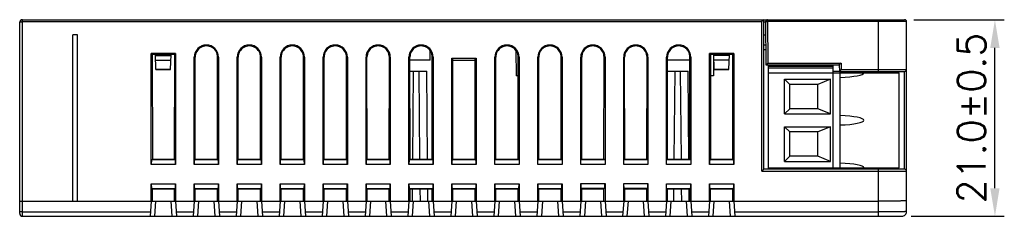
# Model space of a CAD drawing. Extents: x 250 to 570, y 112 to 351.
# Tile 4 of 10: x 330 to 435, y 228 to 249. Entities that reach past the tile are written whole.
import ezdxf

# ---------------------------------------------------------------- set-up
doc = ezdxf.new("R2010")
doc.units = 0
doc.header["$LTSCALE"] = 0.5
doc.layers.get('0').update_dxf_attribs({"linetype": 'CONTINUOUS'})
doc.layers.get('Defpoints').update_dxf_attribs({"linetype": 'CONTINUOUS'})
doc.layers.add('DIM', color=2, linetype='CONTINUOUS')
doc.styles.add('SIMPLEX', font='SIMPLEX.shx')
doc.dimstyles.new('STANDARD$0', dxfattribs={"dimtxt": 3, "dimasz": 3, "dimexe": 1, "dimexo": 1, "dimgap": 1, "dimtad": 1, "dimdec": 1, "dimzin": 0, "dimdsep": 46, "dimtxsty": 'STANDARD', "dimcen": -0.5, "dimclrd": 2, "dimclre": 2, "dimclrt": 2, "dimadec": 1, "dimazin": 0, "dimtfac": 1, "dimtdec": 1, "dimtmove": 0, "dimatfit": 3, "dimfxl": 1, "dimtolj": 1, "dimtzin": 0, "dimarcsym": 0})

# ---------------------------------------------------------------- blocks, each defined once
blk = doc.blocks.new('*D50')
at = {"layer": 'Defpoints', "color": 0}
for p in [(424.53, 249.27), (434.2, 249.27), (424.23, 228.27)]:
    blk.add_point(p, dxfattribs=at)
at = {"layer": 'DIM', "lineweight": -2}
for p, q in [((425.53, 249.27), (435.2, 249.27)), ((434.2, 231.27), (434.2, 246.27)), ((425.23, 228.27), (435.2, 228.27))]:
    blk.add_line(p, q, dxfattribs=at)
at = {"layer": 'DIM'}
for points in [[(433.7, 246.27), (434.7, 246.27), (434.2, 249.27)], [(433.7, 231.27), (434.7, 231.27), (434.2, 228.27)]]:
    blk.add_solid(points, dxfattribs=at)
at = {"layer": 'DIM', "insert": (431.7, 238.77), "char_height": 3, "attachment_point": 5, "rotation": 90, "style": 'SIMPLEX'}
blk.add_mtext('\\A1;21.0{}{\\C2;%%p0.5}', dxfattribs=at)

msp = doc.modelspace()

# ---------------------------------------------------------------- linework, layer by layer
at = {"color": 7, "linetype": 'Continuous'}
for p, q in [((329.73, 228.57), (329.73, 248.97)), ((330.03, 228.27), (330.03, 249.27)), ((330.03, 249.27), (424.53, 249.27)), ((330.03, 249.07), (409.23, 249.07)), ((409.43, 249.27), (409.23, 249.07)), ((409.23, 233.1), (409.23, 249.07)), ((409.43, 233.3), (409.43, 249.27)), ((409.43, 249.06), (409.63, 249.06)), ((409.63, 249.07), (409.83, 249.07)), ((409.63, 249.07), (409.67, 244.44)), ((409.83, 249.07), (409.83, 249.27)), ((424.73, 249.07), (409.83, 249.07)), ((409.83, 249.07), (409.87, 244.64)), ((421.73, 243.76), (421.73, 249.27)), ((424.73, 228.77), (424.73, 249.07)), ((335.43, 229.87), (335.43, 247.67)), ((335.93, 247.67), (335.43, 247.67)), ((335.93, 229.87), (335.93, 247.67)), ((409.43, 247.67), (409.64, 247.67)), ((373.7, 244.97), (373.71, 245.95)), ((382.89, 245.98), (382.92, 243.27)), ((409.65, 246.57), (409.43, 246.57)), ((409.66, 246.07), (409.43, 246.07)), ((343.83, 233.81), (343.83, 245.67)), ((343.83, 245.67), (343.93, 245.57)), ((346.43, 245.67), (343.83, 245.67)), ((343.93, 245.57), (343.94, 234.38)), ((346.33, 245.57), (343.93, 245.57)), ((344.33, 243.97), (344.29, 245.57)), ((344.29, 245.47), (345.94, 245.47)), ((344.31, 244.97), (345.93, 244.97)), ((345.9, 243.97), (345.95, 245.57)), ((346.32, 234.38), (346.33, 245.57)), ((346.43, 245.67), (346.33, 245.57)), ((346.43, 245.67), (346.43, 233.81)), ((348.43, 233.81), (348.43, 245.27)), ((348.43, 245.27), (348.53, 245.27)), ((348.54, 234.38), (348.53, 245.27)), ((350.92, 234.38), (350.93, 245.27)), ((351.03, 245.27), (350.93, 245.27)), ((351.03, 245.27), (351.03, 233.81)), ((353.03, 233.81), (353.03, 245.27)), ((353.03, 245.27), (353.13, 245.27)), ((353.14, 234.38), (353.13, 245.27)), ((355.52, 234.38), (355.53, 245.27)), ((355.63, 245.27), (355.53, 245.27)), ((355.63, 245.27), (355.63, 233.81)), ((357.63, 233.81), (357.63, 245.27)), ((357.63, 245.27), (357.73, 245.27)), ((357.74, 234.38), (357.73, 245.27)), ((360.12, 234.38), (360.13, 245.27)), ((360.23, 245.27), (360.13, 245.27)), ((360.23, 245.27), (360.23, 233.81)), ((362.23, 233.81), (362.23, 245.27)), ((362.23, 245.27), (362.33, 245.27)), ((362.34, 234.38), (362.33, 245.27)), ((364.72, 234.38), (364.73, 245.27)), ((364.83, 245.27), (364.73, 245.27)), ((364.83, 245.27), (364.83, 233.81)), ((366.83, 233.81), (366.83, 245.27)), ((366.83, 245.27), (366.93, 245.27)), ((366.94, 234.38), (366.93, 245.27)), ((369.32, 234.38), (369.33, 245.27)), ((369.43, 245.27), (369.33, 245.27)), ((369.43, 245.27), (369.43, 233.81)), ((371.43, 233.81), (371.43, 245.27)), ((371.43, 245.27), (371.53, 245.27)), ((371.54, 234.38), (371.53, 245.27)), ((373.7, 244.97), (371.53, 244.97)), ((373.92, 234.38), (373.93, 245.27)), ((374.03, 245.27), (373.93, 245.27)), ((374.03, 245.27), (374.03, 233.81)), ((376.03, 233.81), (376.03, 245.17)), ((376.03, 245.17), (378.63, 245.17)), ((376.03, 245.17), (376.13, 245.07)), ((376.14, 234.38), (376.13, 245.07)), ((376.13, 244.96), (378.53, 244.96)), ((378.52, 234.38), (378.53, 245.07)), ((378.63, 245.17), (378.53, 245.07)), ((378.63, 245.17), (378.63, 233.81)), ((380.63, 245.27), (380.73, 245.27)), ((380.63, 233.81), (380.63, 245.27)), ((380.74, 234.38), (380.73, 245.27)), ((383.12, 234.38), (383.13, 245.27)), ((383.23, 245.27), (383.13, 245.27)), ((383.23, 245.27), (383.23, 233.81)), ((385.23, 245.27), (385.33, 245.27)), ((385.23, 233.81), (385.23, 245.27)), ((385.34, 234.38), (385.33, 245.27)), ((387.72, 234.38), (387.73, 245.27)), ((387.83, 245.27), (387.73, 245.27)), ((387.83, 245.27), (387.83, 233.81)), ((389.83, 245.27), (389.93, 245.27)), ((389.83, 233.81), (389.83, 245.27)), ((389.94, 234.38), (389.93, 245.27)), ((392.32, 234.38), (392.33, 245.27)), ((392.43, 245.27), (392.33, 245.27)), ((392.43, 245.27), (392.43, 233.81)), ((394.43, 245.27), (394.53, 245.27)), ((394.43, 233.81), (394.43, 245.27)), ((394.54, 234.38), (394.53, 245.27)), ((396.92, 234.38), (396.93, 245.27)), ((397.03, 245.27), (396.93, 245.27)), ((397.03, 245.27), (397.03, 233.81)), ((399.03, 245.27), (399.13, 245.27)), ((399.03, 233.81), (399.03, 245.27)), ((399.14, 234.38), (399.13, 245.27)), ((401.53, 244.97), (399.13, 244.97)), ((401.52, 234.38), (401.53, 245.27)), ((401.63, 245.27), (401.53, 245.27)), ((401.63, 245.27), (401.63, 233.81)), ((406.23, 245.67), (403.63, 245.67)), ((403.63, 245.67), (403.73, 245.57)), ((403.63, 233.81), (403.63, 245.67)), ((406.13, 245.57), (403.73, 245.57)), ((403.73, 245.57), (403.74, 234.38)), ((404.06, 245.57), (404.04, 243.27)), ((404.14, 243.97), (404.1, 245.57)), ((405.75, 245.47), (404.1, 245.47)), ((405.74, 244.97), (404.12, 244.97)), ((405.71, 243.97), (405.76, 245.57)), ((406.12, 234.38), (406.13, 245.57)), ((406.23, 245.67), (406.13, 245.57)), ((406.23, 245.67), (406.23, 233.81)), ((344.33, 243.99), (345.9, 243.99)), ((344.33, 243.97), (345.9, 243.97)), ((371.53, 243.77), (373.33, 243.77)), ((371.85, 234.38), (371.93, 243.77)), ((372.61, 234.38), (372.53, 243.77)), ((373.41, 234.38), (373.33, 243.77)), ((399.13, 243.77), (401.33, 243.77)), ((399.85, 234.38), (399.93, 243.77)), ((400.61, 234.38), (400.53, 243.77)), ((401.41, 234.38), (401.33, 243.77)), ((404.14, 243.99), (405.71, 243.99)), ((404.14, 243.97), (405.71, 243.97)), ((409.67, 244.44), (409.87, 244.64)), ((409.67, 244.44), (417.53, 244.44)), ((409.87, 244.64), (417.72, 244.64)), ((409.93, 233.3), (409.93, 244.44)), ((416.83, 244.29), (409.93, 244.29)), ((409.93, 244.14), (416.83, 244.14)), ((414.93, 244.44), (414.93, 244.29)), ((414.98, 244.44), (414.98, 244.29)), ((415.48, 244.44), (415.48, 244.29)), ((416.82, 244.44), (416.82, 244.29)), ((416.83, 244.29), (416.83, 233.45)), ((416.83, 243.77), (417.54, 243.77)), ((417.72, 244.64), (417.53, 244.44)), ((417.53, 244.44), (417.54, 243.76)), ((417.74, 243.96), (417.54, 243.76)), ((417.54, 243.76), (424.53, 243.76)), ((417.72, 244.64), (417.74, 243.96)), ((417.74, 243.96), (424.73, 243.96)), ((421.2, 243.76), (421.2, 243.61)), ((423.25, 243.76), (423.25, 243.61)), ((424.48, 243.76), (424.48, 233.3)), ((383.12, 243.27), (382.92, 243.27)), ((404.04, 243.27), (403.73, 243.27)), ((409.93, 243.61), (423.93, 243.61)), ((411.65, 242.92), (416.57, 242.92)), ((412.23, 242.37), (411.65, 242.92)), ((411.65, 239.22), (411.65, 242.92)), ((416.57, 242.92), (415.23, 242.37)), ((416.57, 239.22), (416.57, 242.92)), ((417.63, 233.45), (417.63, 243.61)), ((423.93, 233.45), (423.93, 243.61)), ((415.23, 242.37), (412.23, 242.37)), ((412.23, 239.77), (412.23, 242.37)), ((415.23, 239.77), (415.23, 242.37)), ((412.23, 239.77), (411.65, 239.22)), ((415.23, 239.77), (412.23, 239.77)), ((416.57, 239.22), (415.23, 239.77)), ((411.65, 239.22), (416.57, 239.22)), ((411.65, 237.84), (416.57, 237.84)), ((412.23, 237.29), (411.65, 237.84)), ((411.65, 234.14), (411.65, 237.84)), ((416.57, 237.84), (415.23, 237.29)), ((416.57, 234.14), (416.57, 237.84)), ((415.23, 237.29), (412.23, 237.29)), ((412.23, 234.69), (412.23, 237.29)), ((415.23, 234.69), (415.23, 237.29)), ((343.86, 234.31), (343.94, 234.38)), ((346.4, 234.31), (343.86, 234.31)), ((343.94, 234.38), (346.32, 234.38)), ((346.4, 234.31), (346.32, 234.38)), ((348.46, 234.31), (348.54, 234.38)), ((351, 234.31), (348.46, 234.31)), ((348.54, 234.38), (350.92, 234.38)), ((351, 234.31), (350.92, 234.38)), ((353.06, 234.31), (353.14, 234.38)), ((355.6, 234.31), (353.06, 234.31)), ((353.14, 234.38), (355.52, 234.38)), ((355.6, 234.31), (355.52, 234.38)), ((357.66, 234.31), (357.74, 234.38)), ((360.2, 234.31), (357.66, 234.31)), ((357.74, 234.38), (360.12, 234.38)), ((360.2, 234.31), (360.12, 234.38)), ((362.26, 234.31), (362.34, 234.38)), ((364.8, 234.31), (362.26, 234.31)), ((362.34, 234.38), (364.72, 234.38)), ((364.8, 234.31), (364.72, 234.38)), ((366.86, 234.31), (366.94, 234.38)), ((369.4, 234.31), (366.86, 234.31)), ((366.94, 234.38), (369.32, 234.38)), ((369.4, 234.31), (369.32, 234.38)), ((371.46, 234.31), (371.54, 234.38)), ((374, 234.31), (371.46, 234.31)), ((371.54, 234.38), (373.92, 234.38)), ((374, 234.31), (373.92, 234.38)), ((376.06, 234.31), (376.14, 234.38)), ((378.6, 234.31), (376.06, 234.31)), ((376.14, 234.38), (378.52, 234.38)), ((378.6, 234.31), (378.52, 234.38)), ((380.66, 234.31), (380.74, 234.38)), ((383.2, 234.31), (380.66, 234.31)), ((380.74, 234.38), (383.12, 234.38)), ((383.2, 234.31), (383.12, 234.38)), ((385.26, 234.31), (385.34, 234.38)), ((387.8, 234.31), (385.26, 234.31)), ((385.34, 234.38), (387.72, 234.38)), ((387.8, 234.31), (387.72, 234.38)), ((389.86, 234.31), (389.94, 234.38)), ((392.4, 234.31), (389.86, 234.31)), ((389.94, 234.38), (392.32, 234.38)), ((392.4, 234.31), (392.32, 234.38)), ((394.46, 234.31), (394.54, 234.38)), ((397, 234.31), (394.46, 234.31)), ((394.54, 234.38), (396.92, 234.38)), ((397, 234.31), (396.92, 234.38)), ((399.06, 234.31), (399.14, 234.38)), ((401.6, 234.31), (399.06, 234.31)), ((399.14, 234.38), (401.52, 234.38)), ((401.6, 234.31), (401.52, 234.38)), ((403.66, 234.31), (403.74, 234.38)), ((406.2, 234.31), (403.66, 234.31)), ((403.74, 234.38), (406.12, 234.38)), ((406.2, 234.31), (406.12, 234.38)), ((412.23, 234.69), (411.65, 234.14)), ((415.23, 234.69), (412.23, 234.69)), ((416.57, 234.14), (415.23, 234.69)), ((346.43, 233.81), (343.83, 233.81)), ((351.03, 233.81), (348.43, 233.81)), ((355.63, 233.81), (353.03, 233.81)), ((360.23, 233.81), (357.63, 233.81)), ((364.83, 233.81), (362.23, 233.81)), ((369.43, 233.81), (366.83, 233.81)), ((374.03, 233.81), (371.43, 233.81)), ((378.63, 233.81), (376.03, 233.81)), ((383.23, 233.81), (380.63, 233.81)), ((387.83, 233.81), (385.23, 233.81)), ((392.43, 233.81), (389.83, 233.81)), ((397.03, 233.81), (394.43, 233.81)), ((401.63, 233.81), (399.03, 233.81)), ((406.23, 233.81), (403.63, 233.81)), ((409.43, 233.3), (409.23, 233.1)), ((409.23, 233.1), (424.73, 233.1)), ((424.53, 233.3), (409.43, 233.3)), ((409.93, 233.45), (423.93, 233.45)), ((411.65, 234.14), (416.57, 234.14)), ((414.93, 233.45), (414.93, 233.3)), ((415.03, 233.45), (415.03, 233.31)), ((415.3, 233.31), (415.3, 233.45)), ((416.75, 233.45), (416.75, 233.3)), ((421.73, 228.27), (421.73, 233.3)), ((343.83, 229.87), (343.83, 231.74)), ((343.83, 231.74), (346.43, 231.74)), ((343.86, 231.24), (343.94, 231.16)), ((343.86, 231.24), (346.4, 231.24)), ((343.94, 229.87), (343.94, 231.16)), ((346.32, 231.16), (343.94, 231.16)), ((346.4, 231.24), (346.32, 231.16)), ((346.32, 229.87), (346.32, 231.16)), ((346.43, 231.74), (346.43, 229.87)), ((348.43, 229.87), (348.43, 231.74)), ((348.43, 231.74), (351.03, 231.74)), ((348.46, 231.24), (348.54, 231.16)), ((348.46, 231.24), (351, 231.24)), ((348.54, 229.87), (348.54, 231.16)), ((350.92, 231.16), (348.54, 231.16)), ((351, 231.24), (350.92, 231.16)), ((350.92, 229.87), (350.92, 231.16)), ((351.03, 231.74), (351.03, 229.87)), ((353.03, 229.87), (353.03, 231.74)), ((353.03, 231.74), (355.63, 231.74)), ((353.06, 231.24), (353.14, 231.16)), ((353.06, 231.24), (355.6, 231.24)), ((353.14, 229.87), (353.14, 231.16)), ((355.52, 231.16), (353.14, 231.16)), ((355.6, 231.24), (355.52, 231.16)), ((355.52, 229.87), (355.52, 231.16)), ((355.63, 231.74), (355.63, 229.87)), ((357.63, 229.87), (357.63, 231.74)), ((357.63, 231.74), (360.23, 231.74)), ((357.66, 231.24), (357.74, 231.16)), ((357.66, 231.24), (360.2, 231.24)), ((357.74, 229.87), (357.74, 231.16)), ((360.12, 231.16), (357.74, 231.16)), ((360.2, 231.24), (360.12, 231.16)), ((360.12, 229.87), (360.12, 231.16)), ((360.23, 231.74), (360.23, 229.87)), ((362.23, 229.87), (362.23, 231.74)), ((362.23, 231.74), (364.83, 231.74)), ((362.26, 231.24), (362.34, 231.16)), ((362.26, 231.24), (364.8, 231.24)), ((362.34, 229.87), (362.34, 231.16)), ((364.72, 231.16), (362.34, 231.16)), ((364.8, 231.24), (364.72, 231.16)), ((364.72, 229.87), (364.72, 231.16)), ((364.83, 231.74), (364.83, 229.87)), ((366.83, 229.87), (366.83, 231.74)), ((366.83, 231.74), (369.43, 231.74)), ((366.86, 231.24), (369.4, 231.24)), ((366.86, 231.24), (366.94, 231.16)), ((366.94, 229.87), (366.94, 231.16)), ((369.32, 231.16), (366.94, 231.16)), ((369.4, 231.24), (369.32, 231.16)), ((369.32, 229.87), (369.32, 231.16)), ((369.43, 231.74), (369.43, 229.87)), ((371.43, 231.74), (374.03, 231.74)), ((371.43, 229.87), (371.43, 231.74)), ((371.46, 231.24), (374, 231.24)), ((371.46, 231.24), (371.54, 231.16)), ((373.92, 231.16), (371.54, 231.16)), ((371.54, 229.87), (371.54, 231.16)), ((371.81, 229.87), (371.82, 231.16)), ((372.65, 229.87), (372.64, 231.16)), ((373.45, 229.87), (373.44, 231.16)), ((374, 231.24), (373.92, 231.16)), ((373.92, 229.87), (373.92, 231.16)), ((374.03, 231.74), (374.03, 229.87)), ((376.03, 231.74), (378.63, 231.74)), ((376.03, 229.87), (376.03, 231.74)), ((376.06, 231.24), (378.6, 231.24)), ((376.06, 231.24), (376.14, 231.16)), ((378.52, 231.16), (376.14, 231.16)), ((376.14, 229.87), (376.14, 231.16)), ((378.6, 231.24), (378.52, 231.16)), ((378.52, 229.87), (378.52, 231.16)), ((378.63, 231.74), (378.63, 229.87)), ((380.63, 231.74), (383.23, 231.74)), ((380.63, 229.87), (380.63, 231.74)), ((380.66, 231.24), (383.2, 231.24)), ((380.66, 231.24), (380.74, 231.16)), ((383.12, 231.16), (380.74, 231.16)), ((380.74, 229.87), (380.74, 231.16)), ((383.2, 231.24), (383.12, 231.16)), ((383.12, 229.87), (383.12, 231.16)), ((383.23, 231.74), (383.23, 229.87)), ((385.23, 231.74), (387.83, 231.74)), ((385.23, 229.87), (385.23, 231.74)), ((385.26, 231.24), (387.8, 231.24)), ((385.26, 231.24), (385.34, 231.16)), ((387.72, 231.16), (385.34, 231.16)), ((385.34, 229.87), (385.34, 231.16)), ((387.8, 231.24), (387.72, 231.16)), ((387.72, 229.87), (387.72, 231.16)), ((387.83, 231.74), (387.83, 229.87)), ((389.83, 231.77), (392.43, 231.77)), ((389.83, 229.87), (389.83, 231.77)), ((389.86, 231.27), (392.39, 231.27)), ((389.94, 229.87), (389.94, 231.27)), ((392.32, 231.16), (389.94, 231.16)), ((392.32, 229.87), (392.32, 231.27)), ((392.43, 231.77), (392.43, 229.87)), ((394.43, 231.77), (397.03, 231.77)), ((394.43, 229.87), (394.43, 231.77)), ((394.46, 231.27), (396.99, 231.27)), ((394.54, 229.87), (394.54, 231.27)), ((396.92, 231.16), (394.54, 231.16)), ((396.92, 229.87), (396.92, 231.27)), ((397.03, 231.77), (397.03, 229.87)), ((399.03, 231.74), (401.63, 231.74)), ((399.03, 229.87), (399.03, 231.74)), ((399.06, 231.24), (401.6, 231.24)), ((399.06, 231.24), (399.14, 231.16)), ((401.52, 231.16), (399.14, 231.16)), ((399.14, 229.87), (399.14, 231.16)), ((399.81, 229.87), (399.82, 231.16)), ((400.65, 229.87), (400.64, 231.16)), ((401.45, 229.87), (401.44, 231.16)), ((401.6, 231.24), (401.52, 231.16)), ((401.52, 229.87), (401.52, 231.16)), ((401.63, 231.74), (401.63, 229.87)), ((403.63, 231.74), (406.23, 231.74)), ((403.63, 229.87), (403.63, 231.74)), ((403.66, 231.24), (406.2, 231.24)), ((403.66, 231.24), (403.74, 231.16)), ((406.12, 231.16), (403.74, 231.16)), ((403.74, 229.87), (403.74, 231.16)), ((406.2, 231.24), (406.12, 231.16)), ((406.12, 229.87), (406.12, 231.16)), ((406.23, 231.74), (406.23, 229.87)), ((330.03, 229.87), (421.73, 229.87)), ((343.83, 229.87), (343.72, 228.27)), ((344.22, 228.27), (344.33, 229.87)), ((345.93, 229.87), (346.04, 228.27)), ((346.43, 229.87), (346.54, 228.27)), ((348.43, 229.87), (348.32, 228.27)), ((348.82, 228.27), (348.93, 229.87)), ((350.53, 229.87), (350.64, 228.27)), ((351.03, 229.87), (351.14, 228.27)), ((353.03, 229.87), (352.92, 228.27)), ((353.42, 228.27), (353.53, 229.87)), ((355.13, 229.87), (355.24, 228.27)), ((355.63, 229.87), (355.74, 228.27)), ((357.63, 229.87), (357.52, 228.27)), ((358.02, 228.27), (358.13, 229.87)), ((359.73, 229.87), (359.84, 228.27)), ((360.23, 229.87), (360.34, 228.27)), ((362.23, 229.87), (362.12, 228.27)), ((362.62, 228.27), (362.73, 229.87)), ((364.33, 229.87), (364.44, 228.27)), ((364.83, 229.87), (364.94, 228.27)), ((366.83, 229.87), (366.72, 228.27)), ((367.22, 228.27), (367.33, 229.87)), ((368.93, 229.87), (369.04, 228.27)), ((369.43, 229.87), (369.54, 228.27)), ((371.43, 229.87), (371.32, 228.27)), ((371.82, 228.27), (371.93, 229.87)), ((373.53, 229.87), (373.64, 228.27)), ((374.03, 229.87), (374.14, 228.27)), ((376.03, 229.87), (375.92, 228.27)), ((376.42, 228.27), (376.53, 229.87)), ((378.13, 229.87), (378.24, 228.27)), ((378.63, 229.87), (378.74, 228.27)), ((380.63, 229.87), (380.52, 228.27)), ((381.02, 228.27), (381.13, 229.87)), ((382.73, 229.87), (382.84, 228.27)), ((383.23, 229.87), (383.34, 228.27)), ((385.23, 229.87), (385.12, 228.27)), ((385.73, 229.87), (385.62, 228.27)), ((387.33, 229.87), (387.44, 228.27)), ((387.83, 229.87), (387.94, 228.27)), ((389.83, 229.87), (389.72, 228.27)), ((390.33, 229.87), (390.22, 228.27)), ((391.93, 229.87), (392.04, 228.27)), ((392.43, 229.87), (392.54, 228.27)), ((394.43, 229.87), (394.32, 228.27)), ((394.82, 228.27), (394.93, 229.87)), ((396.53, 229.87), (396.64, 228.27)), ((397.03, 229.87), (397.14, 228.27)), ((399.03, 229.87), (398.92, 228.27)), ((399.42, 228.27), (399.53, 229.87)), ((401.13, 229.87), (401.24, 228.27)), ((401.63, 229.87), (401.74, 228.27)), ((403.63, 229.87), (403.52, 228.27)), ((404.02, 228.27), (404.13, 229.87)), ((405.73, 229.87), (405.84, 228.27)), ((406.23, 229.87), (406.34, 228.27)), ((330.03, 228.75), (343.75, 228.75)), ((330.03, 228.27), (424.23, 228.27)), ((346.51, 228.75), (348.35, 228.75)), ((351.11, 228.75), (352.95, 228.75)), ((355.71, 228.75), (357.55, 228.75)), ((360.31, 228.75), (362.15, 228.75)), ((364.91, 228.75), (366.75, 228.75)), ((369.51, 228.75), (371.35, 228.75)), ((374.11, 228.75), (375.95, 228.75)), ((378.71, 228.75), (380.55, 228.75)), ((383.31, 228.75), (385.15, 228.75)), ((387.91, 228.75), (389.75, 228.75)), ((392.51, 228.75), (394.35, 228.75)), ((397.11, 228.75), (398.95, 228.75)), ((401.71, 228.75), (403.55, 228.75)), ((406.31, 228.75), (421.73, 228.75))]:
    msp.add_line(p, q, dxfattribs=at)
for centre, radius, start, end in [((330.03, 248.97), 0.3, 90, 180), ((409.83, 249.07), 0.2, 90, 180.5), ((424.53, 249.07), 0.2, 0, 90), ((349.73, 245.27), 1.3, 0, 180), ((354.33, 245.27), 1.3, 0, 180), ((358.93, 245.27), 1.3, 0, 180), ((363.53, 245.27), 1.3, 0, 180), ((368.13, 245.27), 1.3, 0, 180), ((372.73, 245.27), 1.3, 0, 180), ((381.93, 245.27), 1.3, 0, 180), ((386.53, 245.27), 1.3, 0, 180), ((391.13, 245.27), 1.3, 0, 180), ((395.73, 245.27), 1.3, 0, 180), ((400.33, 245.27), 1.3, 0, 180), ((421.33, 243.57), 0.2, 119.8329, 129.874), ((424.53, 243.96), 0.2, 270, 0), ((424.53, 233.1), 0.2, 0, 90), ((330.03, 228.57), 0.3, 180, 270), ((424.23, 228.77), 0.5, 269.9991, 0)]:
    msp.add_arc(centre, radius, start, end, dxfattribs=at)
for centre, major_axis, ratio, start_param, end_param in [((349.73, 245.27), (0, 1.2), 1, -1.571407, 1.571407), ((354.33, 245.27), (0, 1.2), 1, -1.571407, 1.571407), ((358.93, 245.27), (0, 1.2), 1, -1.571407, 1.571407), ((363.53, 245.27), (0, 1.2), 1, -1.571407, 1.571407), ((368.13, 245.27), (0, 1.2), 1, -1.571407, 1.571407), ((372.73, 245.27), (0, 1.2), 1, -1.571407, 1.571407), ((381.93, 245.27), (0, 1.2), 1, -1.571407, 1.571407), ((386.53, 245.27), (0, 1.2), 1, -1.571407, 1.571407), ((391.13, 245.27), (0, 1.2), 1, -1.571407, 1.571407), ((395.73, 245.27), (0, 1.2), 1, -1.571407, 1.571407), ((400.33, 245.27), (0, 1.2), 1, -1.571407, 1.571407), ((416.92, 243.61), (3.24, 0), 0.158384, -1.349482, 0), ((416.92, 238.53), (3.24, 0), 0.158384, -1.349482, 1.349482), ((343.86, 233.81), (0, 0.5), 0.069927, 0.069813, 1.570796), ((346.39, 233.81), (0, 0.5), 0.069927, -1.570796, -0.069813), ((348.46, 233.81), (0, 0.5), 0.069927, 0.069813, 1.570796), ((350.99, 233.81), (0, 0.5), 0.069927, -1.570796, -0.069813), ((353.06, 233.81), (0, 0.5), 0.069927, 0.069813, 1.570796), ((355.59, 233.81), (0, 0.5), 0.069927, -1.570796, -0.069813), ((357.66, 233.81), (0, 0.5), 0.069927, 0.069813, 1.570796), ((360.19, 233.81), (0, 0.5), 0.069927, -1.570796, -0.069813), ((362.26, 233.81), (0, 0.5), 0.069927, 0.069813, 1.570796), ((364.79, 233.81), (0, 0.5), 0.069927, -1.570796, -0.069813), ((366.86, 233.81), (0, 0.5), 0.069927, 0.069813, 1.570796), ((369.39, 233.81), (0, 0.5), 0.069927, -1.570796, -0.069813), ((371.46, 233.81), (0, 0.5), 0.069927, 0.069813, 1.570796), ((373.99, 233.81), (0, 0.5), 0.069927, -1.570796, -0.069813), ((376.06, 233.81), (0, 0.5), 0.069927, 0.069813, 1.570796), ((378.59, 233.81), (0, 0.5), 0.069927, -1.570796, -0.069813), ((403.66, 233.81), (0, 0.5), 0.069927, 0.069813, 1.570796), ((406.19, 233.81), (0, 0.5), 0.069927, -1.570796, -0.069813), ((416.92, 233.45), (3.24, 0), 0.158384, 0, 1.349482), ((343.86, 231.74), (0, 0.5), 0.069927, -4.712389, -3.211406), ((346.39, 231.74), (0, 0.5), 0.069927, -3.071779, -1.570796), ((348.46, 231.74), (0, 0.5), 0.069927, -4.712389, -3.211406), ((350.99, 231.74), (0, 0.5), 0.069927, -3.071779, -1.570796), ((353.06, 231.74), (0, 0.5), 0.069927, -4.712389, -3.211406), ((355.59, 231.74), (0, 0.5), 0.069927, -3.071779, -1.570796), ((357.66, 231.74), (0, 0.5), 0.069927, -4.712389, -3.211406), ((360.19, 231.74), (0, 0.5), 0.069927, -3.071779, -1.570796), ((362.26, 231.74), (0, 0.5), 0.069927, -4.712389, -3.211406), ((364.79, 231.74), (0, 0.5), 0.069927, -3.071779, -1.570796), ((366.86, 231.74), (0, 0.5), 0.069927, -4.712389, -3.211406), ((369.39, 231.74), (0, 0.5), 0.069927, -3.071779, -1.570796), ((371.46, 231.74), (0, 0.5), 0.069927, -4.712389, -3.211406), ((373.99, 231.74), (0, 0.5), 0.069927, -3.071779, -1.570796), ((376.06, 231.74), (0, 0.5), 0.069927, -4.712389, -3.211406), ((378.59, 231.74), (0, 0.5), 0.069927, -3.071779, -1.570796), ((380.66, 231.74), (0, 0.5), 0.069927, -4.712389, -3.211406), ((383.19, 231.74), (0, 0.5), 0.069927, -3.071779, -1.570796), ((385.26, 231.74), (0, 0.5), 0.069927, -4.712389, -3.211406), ((387.79, 231.74), (0, 0.5), 0.069927, -3.071779, -1.570796), ((389.86, 231.77), (0, 0.5), 0.069927, -4.712389, -3.141593), ((392.39, 231.77), (0, 0.5), 0.069927, -3.141593, -1.570796), ((394.46, 231.77), (0, 0.5), 0.069927, -4.712389, -3.141593), ((396.99, 231.77), (0, 0.5), 0.069927, -3.141593, -1.570796), ((401.59, 231.74), (0, 0.5), 0.069927, -3.071779, -1.570796), ((403.66, 231.74), (0, 0.5), 0.069927, -4.712389, -3.211406), ((406.19, 231.74), (0, 0.5), 0.069927, -3.071779, -1.570796)]:
    msp.add_ellipse(centre, major_axis=major_axis, ratio=ratio, start_param=start_param, end_param=end_param, dxfattribs=at)
for points, knots in [([(329.73, 248.97), (329.73, 248.99), (329.76, 249.02), (329.82, 249.05), (329.92, 249.07), (329.99, 249.07), (330.03, 249.07)], [0, 0, 0, 0, 0.130424, 0.344454, 0.645498, 1, 1, 1, 1]), ([(424.73, 229.95), (424.73, 229.95), (424.7, 229.94), (424.66, 229.93), (424.59, 229.93), (424.49, 229.92), (424.37, 229.91), (424.21, 229.91), (424.04, 229.9), (423.76, 229.89), (423.37, 229.89), (422.86, 229.88), (422.31, 229.87), (421.92, 229.87), (421.73, 229.87)], [0, 0, 0, 0, 0.005456, 0.02005, 0.043982, 0.077088, 0.119035, 0.169459, 0.227871, 0.293702, 0.445082, 0.617729, 0.805195, 1, 1, 1, 1]), ([(329.73, 229.88), (329.73, 229.88), (329.74, 229.88), (329.75, 229.88), (329.78, 229.88), (329.82, 229.88), (329.86, 229.87), (329.93, 229.88), (329.99, 229.88), (330.03, 229.88)], [0, 0, 0, 0, 0.02001, 0.077005, 0.16922, 0.293471, 0.444844, 0.618158, 1, 1, 1, 1]), ([(330.03, 228.75), (329.99, 228.75), (329.92, 228.75), (329.84, 228.75), (329.78, 228.75), (329.75, 228.76), (329.74, 228.76), (329.73, 228.76), (329.73, 228.76)], [0, 0, 0, 0, 0.381071, 0.704307, 0.82831, 0.920846, 0.978293, 1, 1, 1, 1]), ([(424.73, 228.77), (424.73, 228.77), (424.72, 228.77), (424.71, 228.77), (424.69, 228.77), (424.66, 228.77), (424.59, 228.77), (424.49, 228.76), (424.37, 228.76), (424.21, 228.76), (424.04, 228.76), (423.76, 228.75), (423.37, 228.75), (422.86, 228.75), (422.31, 228.75), (421.92, 228.75), (421.73, 228.75)], [0, 0, 0, 0, 0.001283, 0.004919, 0.010933, 0.01932, 0.043155, 0.076194, 0.118122, 0.168545, 0.226966, 0.292844, 0.444348, 0.617217, 0.804872, 1, 1, 1, 1])]:
    msp.add_open_spline(points, degree=3, knots=knots, dxfattribs=at)

# ---------------------------------------------------------------- dimensions: what is measured, and where the dimension line sits
at = {"layer": 'DIM'}
dim = msp.add_linear_dim(base=(434.2, 249.27), p1=(424.23, 228.27), p2=(424.53, 249.27), angle=90, text='<>{}{\\C2;%%p0.5}', dimstyle='STANDARD$0', override={"dimtxsty": 'SIMPLEX', "dimcen": -2, "dimclrd": 256, "dimclre": 256, "dimclrt": 256, "dimtp": 0.5, "dimtm": 0.5, "dimtdec": 1, "dimtzin": 0}, dxfattribs=at)
dim.commit()
dim.dimension.update_dxf_attribs({"geometry": '*D50', "text_midpoint": (434.2, 238.77), "dimtype": 160})

doc.saveas('drawing.dxf')
